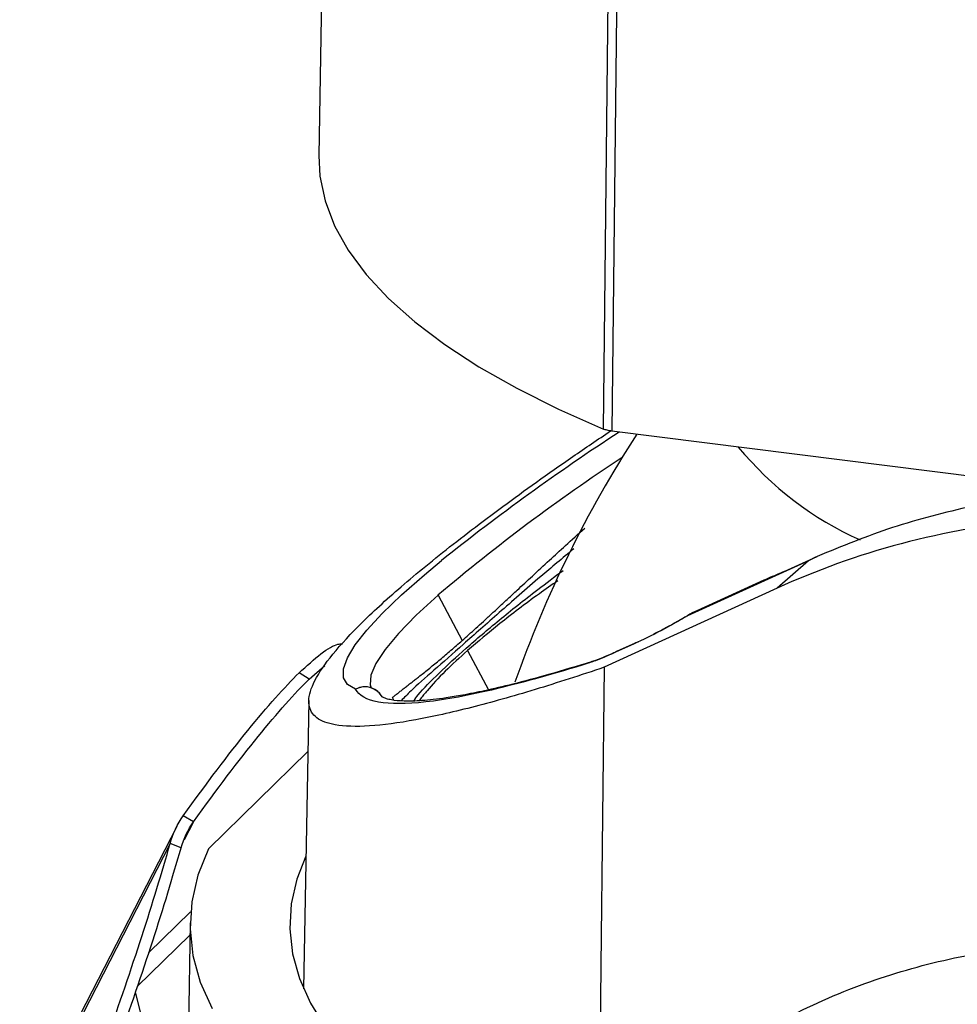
# Paper-space layout '_Dimétrica' of a CAD drawing. Header units: millimetres. Extents: x -46 to 46, y -49 to 62.
# Tile 2 of 7: x -40 to -17, y -11 to 14. Entities that reach past the tile are written whole.
import ezdxf

# ---------------------------------------------------------------- set-up
doc = ezdxf.new("R2010")
doc.units = ezdxf.units.MM

psp = doc.layouts.new('_Dimétrica')

# ---------------------------------------------------------------- linework, layer by layer
at = {"color": 7, "linetype": 'Continuous', "lineweight": 25}
for p, q in [((-32.517, 17.737), (-32.649, 10.632)), ((-9.952, 1.788), (-25.297, 3.721)), ((-20.371, 0.47), (-23.401, -0.911)), ((-20.371, 0.47), (-21.151, -0.218)), ((-21.151, -0.218), (-25.488, -2.202)), ((-21.49, -0.018), (-23.168, -0.784)), ((-29.657, -0.392), (-29.05, -1.529)), ((-24.739, -1.612), (-25.209, -1.826)), ((-24.713, -1.595), (-25.182, -1.809)), ((-24.63, -1.559), (-24.69, -1.587)), ((-28.916, -1.78), (-28.389, -2.766)), ((-25.182, -1.809), (-25.209, -1.826)), ((-32.886, -2.495), (-32.493, -2.153)), ((-32.886, -2.495), (-33.141, -2.343)), ((-32.896, -3.034), (-33.03, -10.265)), ((-35.412, -6.751), (-32.92, -4.313)), ((-35.789, -6.077), (-36.044, -5.925)), ((-35.789, -6.077), (-36.021, -6.531)), ((-36.209, -6.195), (-39.097, -11.817)), ((-36.373, -6.619), (-39.391, -12.495)), ((-36.099, -6.73), (-36.373, -6.619)), ((-36.915, -9.36), (-35.861, -8.33)), ((-35.875, -8.609), (-36.241, -33.318)), ((-37.198, -10.208), (-35.88, -8.918)), ((-35.977, -15.465), (-37.242, -10.34))]:
    psp.add_line(p, q, dxfattribs=at)
at = {"color": 7, "linetype": 'Continuous', "lineweight": 25, "flags": 128}
for points in [[(-25.511, 3.773), (-25.355, 17.663), (-25.254, 26.651), (-25.153, 35.639), (-25.052, 44.627)], [(-24.836, 44.574), (-25.095, 21.697), (-25.297, 3.721)], [(-32.649, 10.632), (-32.621, 10.116), (-32.49, 9.492), (-32.251, 8.871), (-31.906, 8.256), (-31.455, 7.648), (-30.9, 7.05), (-30.242, 6.464), (-29.485, 5.891), (-28.63, 5.334), (-27.681, 4.794), (-26.64, 4.273), (-25.511, 3.773)], [(-20.978, 0.202), (-20.516, 0.413), (-20.154, 0.578)], [(-31.726, -2.753), (-31.924, -2.635), (-32.025, -2.464), (-32.026, -2.241), (-31.929, -1.967), (-31.734, -1.642), (-31.442, -1.27), (-31.054, -0.851), (-30.572, -0.387), (-29.998, 0.119), (-29.569, 0.476)], [(-29.657, -0.392), (-30.204, -0.895), (-30.647, -1.35), (-30.986, -1.755), (-31.217, -2.106), (-31.34, -2.403), (-31.355, -2.643), (-31.332, -2.719)], [(-23.434, -0.928), (-23.425, -0.921), (-23.401, -0.911)], [(-24.689, -1.587), (-24.7, -1.59), (-24.739, -1.612)], [(-25.769, -2.05), (-25.802, -2.058), (-25.889, -2.098)], [(-25.488, -2.202), (-25.572, -9.684), (-25.637, -15.563)], [(-35.412, -6.751), (-35.679, -7.417), (-35.833, -8.086), (-35.875, -8.757), (-35.803, -9.428), (-35.619, -10.096), (-35.323, -10.76)], [(-32.969, -6.936), (-33.196, -7.514), (-33.338, -8.136), (-33.375, -8.76), (-33.307, -9.384), (-33.134, -10.005), (-32.857, -10.622), (-32.477, -11.233)]]:
    psp.add_lwpolyline(points, dxfattribs=at)
at = {"color": 7, "linetype": 'Continuous', "lineweight": 25}
for centre, radius, start, end in [((6.218, -44.323), 57.338, 123.12284, 128.61921), ((0, -12.345), 29.4, 147.057, 160.598), ((-15.608, 8.696), 8.449, 219.5011, 245.7652), ((1.348, -37.06), 48.019, 123.3379, 130.2175), ((-31.488, -3.182), 0.491, 69.8291, 118.991), ((-31.49, -3.191), 0.498, 30.0038, 118.3435), ((-31.492, -3.191), 0.5, 29.6152, 69.7493), ((-31.245, -3.191), 0.506, 19.2942, 27.2882)]:
    psp.add_arc(centre, radius, start, end, dxfattribs=at)
for points, knots in [([(-25.488, -2.202), (-26.08, -2.397), (-27.287, -2.793), (-28.87, -3.234), (-30.275, -3.549), (-31.433, -3.702), (-32.248, -3.677), (-32.738, -3.492), (-32.937, -3.171), (-32.856, -2.699), (-32.481, -2.075), (-31.808, -1.301), (-30.839, -0.387), (-29.589, 0.656), (-28.064, 1.817), (-26.637, 2.846), (-25.65, 3.511), (-25.329, 3.727)], [0, 0, 0, 0, 0.068975, 0.140454, 0.214177, 0.289837, 0.367099, 0.432472, 0.498531, 0.5651, 0.632025, 0.699172, 0.766425, 0.833677, 0.900824, 0.967749, 1, 1, 1, 1]), ([(-25.297, 3.721), (-25.318, 3.724), (-25.359, 3.73), (-25.415, 3.742), (-25.467, 3.756), (-25.496, 3.767), (-25.511, 3.773)], [0, 0, 0, 0, 0.2522978, 0.5, 0.7477022, 1, 1, 1, 1]), ([(-13.261, 2.205), (-13.574, 2.196), (-14.597, 2.168), (-16.273, 1.856), (-18.274, 1.347), (-19.53, 0.834), (-20.154, 0.578)], [0, 0, 0, 0, 0.1292, 0.421794, 0.712491, 1, 1, 1, 1]), ([(5.508, -6.877), (4.707, -5.988), (3.825, -5.131), (1.917, -3.524), (0.89, -2.775), (-1.281, -1.427), (-2.426, -0.828), (-4.792, 0.182), (-6.014, 0.594), (-8.483, 1.211), (-9.731, 1.416), (-12.202, 1.613), (-13.425, 1.606), (-15.797, 1.394), (-16.947, 1.188), (-19.137, 0.605), (-20.177, 0.228), (-21.151, -0.218)], [0, 0, 0, 0, 0.125, 0.125, 0.25, 0.25, 0.375, 0.375, 0.5, 0.5, 0.625, 0.625, 0.75, 0.75, 0.875, 0.875, 1, 1, 1, 1]), ([(-29.05, -1.529), (-28.995, -1.48), (-28.882, -1.38), (-28.705, -1.22), (-28.519, -1.051), (-28.322, -0.87), (-28.115, -0.679), (-27.898, -0.477), (-27.626, -0.224), (-27.285, 0.094), (-26.882, 0.468), (-26.445, 0.869), (-26.14, 1.144), (-25.975, 1.291)], [0, 0, 0, 0, 0.0673352, 0.1360321, 0.2060962, 0.2775324, 0.3503455, 0.4245399, 0.5001198, 0.6201223, 0.7500239, 0.865505, 1, 1, 1, 1]), ([(-26.255, 0.769), (-26.536, 0.534), (-27.22, -0.037), (-28.143, -0.849), (-29.045, -1.645), (-29.779, -2.292), (-30.302, -2.755), (-30.505, -2.963), (-30.582, -3.043)], [0, 0, 0, 0, 0.131298, 0.320081, 0.508807, 0.697326, 0.884926, 1, 1, 1, 1]), ([(-30.27, -3.043), (-30.233, -2.994), (-30.08, -2.792), (-29.648, -2.357), (-28.979, -1.737), (-28.142, -1.029), (-27.326, -0.373), (-26.737, 0.066), (-26.523, 0.226)], [0, 0, 0, 0, 0.066165, 0.271002, 0.475808, 0.679961, 0.883651, 1, 1, 1, 1]), ([(-20.978, 0.202), (-21.083, 0.156), (-21.291, 0.065), (-21.424, 0.009), (-21.49, -0.019)], [0, 0, 0, 0, 0.510094, 1, 1, 1, 1]), ([(-26.649, -0.03), (-26.807, -0.14), (-27.351, -0.518), (-28.125, -1.109), (-28.655, -1.558), (-28.916, -1.78)], [0, 0, 0, 0, 0.171874, 0.59168, 1, 1, 1, 1]), ([(-23.401, -0.911), (-23.59, -1.025), (-23.818, -1.152), (-24.289, -1.399), (-24.529, -1.516), (-24.739, -1.612)], [0, 0, 0, 0, 0.5, 0.5, 1, 1, 1, 1]), ([(-23.433, -0.927), (-23.53, -0.984), (-23.728, -1.1), (-24.011, -1.253), (-24.185, -1.341), (-24.254, -1.376)], [0, 0, 0, 0, 0.369153, 0.751618, 1, 1, 1, 1]), ([(-23.168, -0.784), (-23.169, -0.784), (-23.238, -0.808), (-23.32, -0.86), (-23.401, -0.911)], [0, 0, 0, 0, 0.0138599, 1, 1, 1, 1]), ([(-33.141, -2.343), (-32.95, -2.168), (-32.564, -1.815), (-32.221, -1.614), (-32.09, -1.616), (-32.054, -1.617)], [0, 0, 0, 0, 0.416888, 0.840771, 1, 1, 1, 1]), ([(-30.795, -2.959), (-30.774, -2.941), (-30.731, -2.906), (-30.66, -2.849), (-30.586, -2.79), (-30.509, -2.729), (-30.43, -2.668), (-30.35, -2.605), (-30.27, -2.543), (-30.19, -2.48), (-30.061, -2.378), (-29.872, -2.226), (-29.611, -2.011), (-29.339, -1.782), (-29.146, -1.612), (-29.05, -1.529)], [0, 0, 0, 0, 0.065844, 0.129113, 0.189806, 0.247924, 0.303467, 0.356435, 0.406829, 0.45465, 0.499899, 0.631247, 0.758363, 0.881272, 1, 1, 1, 1]), ([(-28.916, -1.78), (-29.111, -1.956), (-29.504, -2.314), (-29.833, -2.672), (-30.018, -2.894), (-30.084, -2.978), (-30.119, -3.025), (-30.13, -3.04)], [0, 0, 0, 0, 0.3856148, 0.7803653, 0.8702612, 0.9606183, 1, 1, 1, 1]), ([(-25.209, -1.826), (-25.344, -1.887), (-25.471, -1.942), (-25.7, -2.034), (-25.802, -2.071), (-25.889, -2.098)], [0, 0, 0, 0, 0.5, 0.5, 1, 1, 1, 1]), ([(-25.16, -1.801), (-25.279, -1.855), (-25.517, -1.962), (-25.686, -2.021), (-25.769, -2.05)], [0, 0, 0, 0, 0.504468, 1, 1, 1, 1]), ([(-25.889, -2.098), (-26.734, -2.362), (-27.505, -2.578), (-28.872, -2.905), (-29.466, -3.016), (-30.458, -3.127), (-30.856, -3.127), (-31.444, -3.02), (-31.636, -2.911), (-31.726, -2.753)], [0, 0, 0, 0, 0.25, 0.25, 0.5, 0.5, 0.75, 0.75, 1, 1, 1, 1]), ([(-25.807, -2.061), (-26.173, -2.173), (-26.874, -2.386), (-27.756, -2.621), (-28.466, -2.788), (-29.015, -2.899), (-29.439, -2.969), (-29.777, -3.013), (-30.144, -3.048), (-30.519, -3.057), (-30.77, -3.032), (-30.896, -3.005), (-30.965, -2.985), (-31.014, -2.966), (-31.048, -2.952), (-31.054, -2.947), (-31.057, -2.945)], [0, 0, 0, 0, 0.115805, 0.22134, 0.312833, 0.390556, 0.45475, 0.509766, 0.562635, 0.660432, 0.753145, 0.781877, 0.812938, 0.858931, 0.921383, 1, 1, 1, 1]), ([(-36.044, -5.925), (-35.458, -5.109), (-34.912, -4.387), (-33.935, -3.182), (-33.504, -2.698), (-33.141, -2.343)], [0, 0, 0, 0, 0.5, 0.5, 1, 1, 1, 1]), ([(-35.789, -6.077), (-35.202, -5.261), (-34.656, -4.539), (-33.679, -3.334), (-33.249, -2.85), (-32.886, -2.495)], [0, 0, 0, 0, 0.5, 0.5, 1, 1, 1, 1]), ([(-31.319, -2.721), (-31.333, -2.714), (-31.353, -2.705), (-31.346, -2.711), (-31.345, -2.712)], [0, 0, 0, 0, 0.743916, 1, 1, 1, 1]), ([(-40.145, -17.21), (-39.349, -15.267), (-38.607, -13.34), (-37.645, -10.64), (-37.35, -9.772), (-36.817, -8.125), (-36.579, -7.346), (-36.373, -6.619)], [0, 0, 0, 0, 0.5, 0.5, 0.75, 0.75, 1, 1, 1, 1]), ([(-39.872, -17.321), (-39.075, -15.378), (-38.333, -13.45), (-37.372, -10.751), (-37.076, -9.883), (-36.543, -8.236), (-36.306, -7.456), (-36.099, -6.73)], [0, 0, 0, 0, 0.5, 0.5, 0.75, 0.75, 1, 1, 1, 1]), ([(-25.637, -15.563), (-25.596, -15.483), (-25.514, -15.322), (-25.381, -15.086), (-25.24, -14.852), (-25.091, -14.622), (-24.934, -14.394), (-24.768, -14.17), (-24.594, -13.948), (-24.242, -13.525), (-23.668, -12.925), (-22.566, -11.985), (-21.018, -10.985), (-19.001, -10.095), (-16.844, -9.473), (-14.621, -9.126), (-12.334, -9.035), (-10.025, -9.201), (-7.717, -9.616), (-5.435, -10.282), (-3.222, -11.187), (-1.079, -12.348), (0.923, -13.742), (2.457, -15.129), (3.546, -16.345), (4.176, -17.173), (4.633, -17.862), (4.951, -18.398), (5.238, -18.936), (5.403, -19.302), (5.485, -19.484)], [0, 0, 0, 0, 0.007577, 0.01521, 0.022906, 0.03067, 0.03851, 0.04643, 0.054438, 0.062537, 0.093402, 0.125343, 0.186515, 0.250438, 0.312111, 0.375021, 0.437279, 0.499897, 0.562561, 0.624892, 0.687672, 0.749249, 0.813157, 0.874345, 0.906286, 0.937175, 0.953354, 0.969186, 0.984718, 1, 1, 1, 1])]:
    psp.add_open_spline(points, degree=3, knots=knots, dxfattribs=at)
for points in [[(-20.154, 0.578), (-20.226, 0.542), (-20.299, 0.506), (-20.371, 0.47)], [(-36.373, -6.619), (-36.305, -6.368), (-36.195, -6.135), (-36.044, -5.925)], [(-36.099, -6.73), (-36.032, -6.495), (-35.928, -6.276), (-35.789, -6.077)]]:
    psp.add_open_spline(points, degree=3, dxfattribs=at)

doc.saveas('drawing.dxf')
